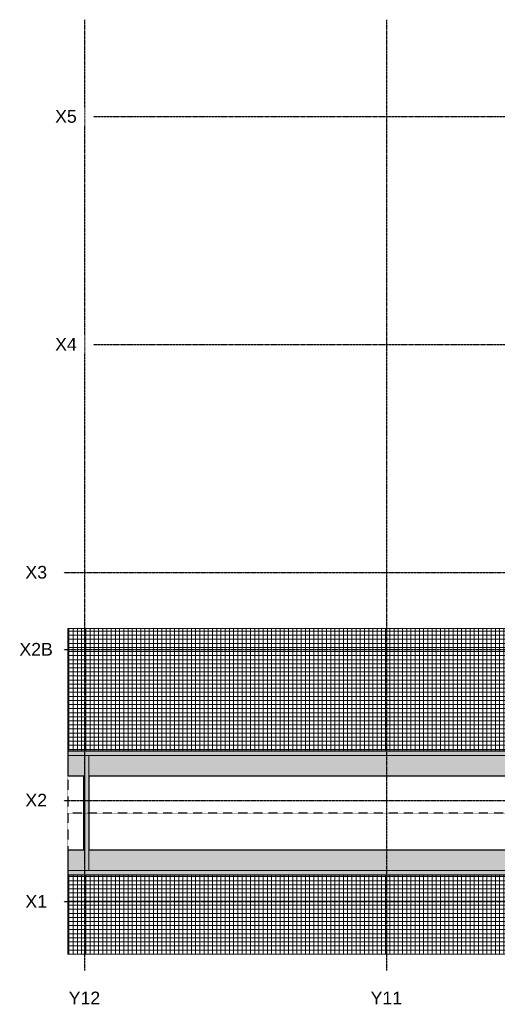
# Model space of a CAD drawing. Header units: millimetres. Extents: x -60431 to 6530, y -9675 to 36992.
# Tile 1 of 3: x -60431 to -37811, y -9665 to 36992. Entities that reach past the tile are written whole.
import ezdxf

# ---------------------------------------------------------------- set-up
doc = ezdxf.new("R2010")
doc.units = ezdxf.units.MM
doc.linetypes.add('Grid Line', pattern=[5, 2, -1, 1, -1])
doc.linetypes.add('Overhead', pattern=[3.96875, 2.38125, -1.5875])
doc.layers.add('IfcAnnotation', color=7, linetype='Continuous', lineweight=9, true_color=0x00a600)
for name, color, linetype, lineweight in [('IfcGrid', 7, 'Continuous', 9), ('IfcRoof', 7, 'Continuous', 9), ('IfcWall', 7, 'Continuous', 9), ('Roofs', 7, 'Continuous', 25)]:
    doc.layers.add(name, color=color, linetype=linetype, lineweight=lineweight)
doc.styles.add('Arial', font='arial.ttf', dxfattribs={"height": 600})

msp = doc.modelspace()

# ---------------------------------------------------------------- hatches: boundary and pattern name
at = {"layer": 'IfcRoof', "true_color": 0x4e4e4e}
h = msp.add_hatch(dxfattribs=at)
h.set_pattern_fill('FP_11', color=251, style=0, pattern_type=2)
h.set_pattern_definition([(180, (-5700, 290.77), (2e-14, -193.185), []), (270, (-5700, 290.77), (200, 1e-14), [])])
h.paths.add_polyline_path([(-37400, 2325), (-37400, 8150), (-58150, 8150), (-58150, 2325), (-40362, 2325)])
at = {"layer": 'IfcRoof', "true_color": 0xc0c0c0}
for points in [[(-40362, 2132), (-37400, 2132), (-37400, 2325), (-58150, 2325), (-58150, 2132), (-45511, 2132)], [(-37400, -3525), (-37400, -3332), (-58150, -3332), (-58150, -3525), (-45511, -3525)]]:
    msp.add_hatch(color=9, dxfattribs=at).paths.add_polyline_path(points)
at = {"layer": 'IfcRoof', "lineweight": 5, "true_color": 0xc0c0c0}
h = msp.add_hatch(color=9, dxfattribs=at)
h.paths.add_polyline_path([(-40362, 1166), (-37400, 1166), (-37400, 2132), (-57150, 2132), (-57150, 1166), (-45511, 1166)])
h.paths.add_polyline_path([(-57404, 1166), (-57350, 1166), (-57350, 2132), (-58150, 2132), (-58150, 1166)])
h = msp.add_hatch(color=9, dxfattribs=at)
h.paths.add_polyline_path([(-37400, -3332), (-37400, -2366), (-57150, -2366), (-57150, -3332), (-45511, -3332)])
h.paths.add_polyline_path([(-57385, -3332), (-57350, -3332), (-57350, -2366), (-58150, -2366), (-58150, -3332), (-57404, -3332)])
at = {"layer": 'IfcRoof', "true_color": 0x4e4e4e}
h = msp.add_hatch(dxfattribs=at)
h.set_pattern_fill('FP_12', color=251, style=0, pattern_type=2)
h.set_pattern_definition([(0, (-5700, -1490.77), (0, 193.185), []), (90, (-5700, -1490.77), (-200, 1e-14), [])])
h.paths.add_polyline_path([(-35212, -7282), (-33750, -7282), (-33750, -5800), (-37400, -5800), (-37400, -3525), (-58150, -3525), (-58150, -7282), (-45511, -7282)])
at = {"layer": 'IfcWall', "lineweight": 5, "true_color": 0xffffcd}
msp.add_hatch(color=7, dxfattribs=at).paths.add_polyline_path([(-57150, -3332), (-57150, 2132), (-57350, 2132), (-57350, -3332)])
at = {"layer": 'IfcWall', "lineweight": 5, "true_color": 0xa62f11}
msp.add_hatch(color=24, dxfattribs=at).paths.add_polyline_path([(-57385, -2366), (-57385, 1166), (-57404, 1166), (-57404, -2366)])
at = {"layer": 'IfcWall', "lineweight": 5, "true_color": 0xf0f0f0}
msp.add_hatch(color=7, dxfattribs=at).paths.add_polyline_path([(-57362, -2366), (-57362, 1166), (-57385, 1166), (-57385, -2366)])
at = {"layer": 'IfcWall', "lineweight": 5, "true_color": 0x787878}
msp.add_hatch(color=8, dxfattribs=at).paths.add_polyline_path([(-57362, -2366), (-57350, -2366), (-57350, 1166), (-57362, 1166)])
at = {"layer": 'IfcWall', "true_color": 0x787878}
h = msp.add_hatch(dxfattribs=at)
h.set_pattern_fill('FP_1', color=8, style=0, pattern_type=2)
h.set_pattern_definition([(0, (0, 0), (812.8, 203.2), [67.056, -542.544, 67.056, -542.544, -3251.2]), (0, (0, 0), (812.8, 203.2), [-1219.2, 67.056, -1152.144, 67.056, -542.544, -1422.4]), (0, (0, 0), (812.8, 203.2), [-3048, 67.056, -339.344, 67.056, -948.944]), (120, (304.8, 101.6), (-582.37636, 602.30545), [67.056, -542.544, 67.056, -542.544, -3251.2]), (120, (304.8, 101.6), (-582.37636, 602.30545), [-1219.2, 67.056, -1152.144, 67.056, -542.544, -1422.4]), (120, (304.8, 101.6), (-582.37636, 602.30545), [-3048, 67.056, -339.344, 67.056, -948.944]), (240, (406.4, 508), (-230.42364, -805.50545), [67.056, -542.544, 67.056, -542.544, -3251.2]), (240, (406.4, 508), (-230.42364, -805.50545), [-1219.2, 67.056, -1152.144, 67.056, -542.544, -1422.4]), (240, (406.4, 508), (-230.42364, -805.50545), [-3048, 67.056, -339.344, 67.056, -948.944])])
h.paths.add_polyline_path([(-57138, -2366), (-57138, 1166), (-57150, 1166), (-57150, -2366)])

# ---------------------------------------------------------------- linework, layer by layer
at = {"layer": 'IfcAnnotation', "color": 7, "linetype": 'Overhead', "lineweight": 25}
for p, q in [((-58150, 8150), (-58150, -7300)), ((-37400, -600), (-58150, -600))]:
    msp.add_line(p, q, dxfattribs=at)
at = {"layer": 'IfcGrid', "color": 9, "linetype": 'Grid Line', "lineweight": 25, "true_color": 0xc0c0c0}
for p, q in [((-57350, 34992), (-57350, 36992)), ((-43050, 34992), (-43050, 36992)), ((-57350, -6068), (-57350, 34992)), ((-43050, -6068), (-43050, 34992)), ((-56932, 32400), (-54932, 32400)), ((-54932, 32400), (4530, 32400)), ((-56932, 21600), (-54932, 21600)), ((-54932, 21600), (4530, 21600)), ((-58340, 10800), (-56340, 10800)), ((-56340, 10800), (4530, 10800)), ((-58340, 7150), (-56340, 7150)), ((-56340, 7150), (4530, 7150)), ((-58340, 0), (-56340, 0)), ((-56340, 0), (4530, 0)), ((-58340, -4800), (-56340, -4800)), ((-56340, -4800), (4530, -4800)), ((-57350, -8068), (-57350, -6068)), ((-43050, -8068), (-43050, -6068))]:
    msp.add_line(p, q, dxfattribs=at)
at = {"layer": 'IfcRoof'}
for p, q in [((-29800, 8150), (-58150, 8150)), ((-58150, 8150), (-58150, 2325)), ((-58150, -3525), (-58150, -7282)), ((-58150, -7282), (-33750, -7282))]:
    msp.add_line(p, q, dxfattribs=at)
at = {"layer": 'IfcWall'}
for p, q in [((-57350, 2132), (-57350, -3332)), ((-57150, 2132), (-57150, -3332)), ((-57350, 1166), (-57404, 1166)), ((-57385, 1166), (-57385, -2366)), ((-57362, 1166), (-57362, -2366)), ((-57138, 1166), (-57150, 1166)), ((-57404, -2366), (-57350, -2366)), ((-57150, -2366), (-57138, -2366))]:
    msp.add_line(p, q, dxfattribs=at)
at = {"layer": 'IfcWall', "lineweight": 18}
for p, q in [((-57404, 1166), (-57404, -2366)), ((-57138, -2366), (-57138, 1166))]:
    msp.add_line(p, q, dxfattribs=at)
at = {"layer": 'Roofs'}
for p, q in [((-23975, 2325), (-58150, 2325)), ((-58150, 2325), (-58150, 1166)), ((-58150, 1166), (-57404, 1166)), ((-57138, 1166), (-36963, 1166)), ((-57404, -2366), (-58150, -2366)), ((-58150, -2366), (-58150, -3525)), ((-36963, -2366), (-57138, -2366)), ((-58150, -3525), (-18125, -3525))]:
    msp.add_line(p, q, dxfattribs=at)
at = {"layer": 'Roofs', "lineweight": 9}
for p, q in [((-58150, 2132), (-23782, 2132)), ((-18318, -3332), (-58150, -3332))]:
    msp.add_line(p, q, dxfattribs=at)

# ---------------------------------------------------------------- texts
at = {"layer": 'IfcGrid', "char_height": 600, "attachment_point": 1, "style": 'Arial', "bg_fill": 3, "box_fill_scale": 1.25, "bg_fill_color": 256, "bg_fill_true_color": 13158600, "bg_fill_transparency": 0}
for s, insert, width in [('X5', (-58753, 32709), 1234.6), ('X4', (-58753, 21909), 1234.6), ('X3', (-60161, 11109), 1234.6), ('X2B', (-60445, 7459), 1924.05), ('X2', (-60161, 309), 1234.6), ('X1', (-60161, -4491), 1234.6), ('Y12', (-58111, -9065), 1827.85), ('Y11', (-43811, -9065), 1827.85)]:
    msp.add_mtext(s, dxfattribs=dict(at, insert=insert, width=width))

doc.saveas('drawing.dxf')
